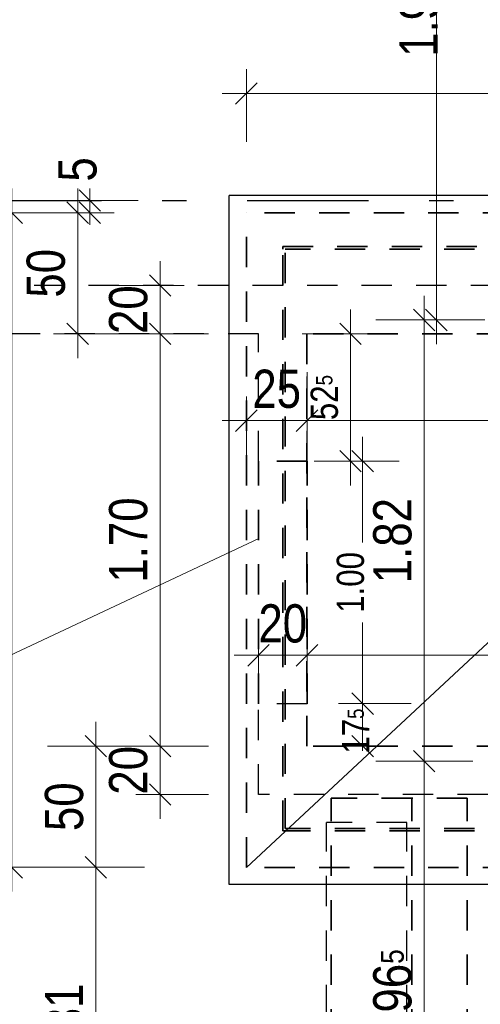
# Model space of a CAD drawing. Header units: millimetres. Extents: x -50 to 85, y 0 to 206.
# Tile 95 of 152: x 39.13 to 41.03, y 20.29 to 24.35. Entities that reach past the tile are written whole.
import ezdxf

# ---------------------------------------------------------------- set-up
doc = ezdxf.new("R2010")
doc.units = ezdxf.units.MM
doc.linetypes.add('DASHDOTX2', pattern=[2, 1, -0.5, 0, -0.5])
doc.linetypes.add('HIDDEN', pattern=[0.375, 0.25, -0.125])
for name, color, linetype, lineweight in [('Achsen', 7, 'Continuous', 20), ('Schraffuren', 7, 'Continuous', 20), ('Verdeckte Kanten', 7, 'Continuous', 20)]:
    doc.layers.add(name, color=color, linetype=linetype, lineweight=lineweight)
doc.styles.add('Arial Narrow', font='ARIALN.TTF')
doc.dimstyles.new('Arch_Strakon_dimstyle', dxfattribs={"dimtxt": 15.75, "dimasz": 1, "dimexe": 1.25, "dimexo": 0.0625, "dimgap": 1, "dimtad": 0, "dimdec": 5, "dimzin": 12, "dimdsep": 46, "dimtxsty": 'Arial Narrow', "dimblk": 'Arrowhead_Tick', "dimsah": 1, "dimcen": 0, "dimse1": 1, "dimse2": 1, "dimclrd": 6, "dimclrt": 2, "dimazin": 0, "dimtfac": 1, "dimtdec": 4, "dimtmove": 0, "dimatfit": 3, "dimldrblk": 'NONE', "dimfxl": 1, "dimtvp": 1, "dimtolj": 1, "dimtzin": 0, "dimlwd": 13, "dimarcsym": 2})

# ---------------------------------------------------------------- blocks, each defined once
blk = doc.blocks.new('Arrowhead_Tick')
at = {"color": 0, "linetype": 'Continuous', "lineweight": -2}
for p, q in [((0, 20), (0, -10)), ((-1, 0), (0, 0)), ((10, 0), (0, 0))]:
    blk.add_line(p, q, dxfattribs=at)
at = {"color": 2, "linetype": 'Continuous', "lineweight": 35}
blk.add_line((4.42, 4.42), (-4.42, -4.42), dxfattribs=at)
blk = doc.blocks.new('*D54')
at = {"layer": 'Defpoints', "color": 0}
for p in [(39.7108, 21.358), (40.3164, 21.358), (40.1165, 21.158)]:
    blk.add_point(p, dxfattribs=at)
at = {"layer": 'Schraffuren', "color": 6, "linetype": 'Continuous', "lineweight": 13}
blk.add_line((39.7108, 21.168), (39.7108, 21.348), dxfattribs=at)
at = {"layer": 'Schraffuren', "color": 6, "lineweight": 13, "xscale": 0.01, "yscale": 0.01, "zscale": 0.01}
for p, rotation in [((39.7108, 21.358), 90), ((39.7108, 21.158), 270)]:
    blk.add_blockref('Arrowhead_Tick', p, dxfattribs=dict(at, rotation=rotation))
at = {"layer": 'Schraffuren', "color": 2, "lineweight": 35, "insert": (39.5804, 21.258), "char_height": 0.1575, "attachment_point": 5, "rotation": 90, "style": 'Arial Narrow'}
blk.add_mtext('\\A1;20', dxfattribs=at)
blk = doc.blocks.new('_None')
blk = doc.blocks.new('*D55')
at = {"layer": 'Defpoints', "color": 0}
for p in [(39.7108, 23.058), (40.1165, 23.058), (40.3164, 21.358)]:
    blk.add_point(p, dxfattribs=at)
at = {"layer": 'Schraffuren', "color": 6, "linetype": 'Continuous', "lineweight": 13}
blk.add_line((39.7108, 21.368), (39.7108, 23.048), dxfattribs=at)
at = {"layer": 'Schraffuren', "color": 6, "lineweight": 13, "xscale": 0.01, "yscale": 0.01, "zscale": 0.01}
for p, rotation in [((39.7108, 23.058), 90), ((39.7108, 21.358), 270)]:
    blk.add_blockref('Arrowhead_Tick', p, dxfattribs=dict(at, rotation=rotation))
at = {"layer": 'Schraffuren', "color": 2, "lineweight": 35, "insert": (39.5804, 22.208), "char_height": 0.1575, "attachment_point": 5, "rotation": 90, "style": 'Arial Narrow'}
blk.add_mtext('\\A1;1.70', dxfattribs=at)
blk = doc.blocks.new('*D56')
at = {"layer": 'Defpoints', "color": 0}
for p in [(39.7108, 23.258), (42.9165, 23.258), (40.1165, 23.058)]:
    blk.add_point(p, dxfattribs=at)
at = {"layer": 'Schraffuren', "color": 6, "linetype": 'Continuous', "lineweight": 13}
blk.add_line((39.7108, 23.068), (39.7108, 23.248), dxfattribs=at)
at = {"layer": 'Schraffuren', "color": 6, "lineweight": 13, "xscale": 0.01, "yscale": 0.01, "zscale": 0.01}
for p, rotation in [((39.7108, 23.258), 89.99999999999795), ((39.7108, 23.058), 269.999999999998)]:
    blk.add_blockref('Arrowhead_Tick', p, dxfattribs=dict(at, rotation=rotation))
at = {"layer": 'Schraffuren', "color": 2, "lineweight": 35, "insert": (39.5804, 23.158), "char_height": 0.1575, "attachment_point": 5, "rotation": 90, "style": 'Arial Narrow'}
blk.add_mtext('\\A1;20', dxfattribs=at)
blk = doc.blocks.new('*D57')
at = {"layer": 'Defpoints', "color": 0}
for p in [(40.3165, 21.7324), (40.1165, 21.533), (40.3165, 21.533)]:
    blk.add_point(p, dxfattribs=at)
at = {"layer": 'Schraffuren', "color": 6, "linetype": 'Continuous', "lineweight": 13}
blk.add_line((40.1265, 21.7324), (40.3065, 21.7324), dxfattribs=at)
at = {"layer": 'Schraffuren', "color": 6, "lineweight": 13, "xscale": 0.01, "yscale": 0.01, "zscale": 0.01}
blk.add_blockref('Arrowhead_Tick', (40.3165, 21.7324), dxfattribs=at)
at = {"layer": 'Schraffuren', "color": 6, "lineweight": 13, "xscale": 0.01, "yscale": 0.01, "zscale": 0.01, "rotation": 180}
blk.add_blockref('Arrowhead_Tick', (40.1165, 21.7324), dxfattribs=at)
at = {"layer": 'Schraffuren', "color": 2, "lineweight": 35, "insert": (40.2165, 21.8629), "char_height": 0.1575, "attachment_point": 5, "style": 'Arial Narrow'}
blk.add_mtext('\\A1;20', dxfattribs=at)
blk = doc.blocks.new('*D58')
at = {"layer": 'Defpoints', "color": 0}
for p in [(42.1663, 21.7324), (40.3165, 21.533), (42.1663, 21.358)]:
    blk.add_point(p, dxfattribs=at)
at = {"layer": 'Schraffuren', "color": 6, "linetype": 'Continuous', "lineweight": 13}
blk.add_line((40.3265, 21.7324), (42.1563, 21.7324), dxfattribs=at)
at = {"layer": 'Schraffuren', "color": 6, "lineweight": 13, "xscale": 0.01, "yscale": 0.01, "zscale": 0.01}
blk.add_blockref('Arrowhead_Tick', (42.1663, 21.7324), dxfattribs=at)
at = {"layer": 'Schraffuren', "color": 6, "lineweight": 13, "xscale": 0.01, "yscale": 0.01, "zscale": 0.01, "rotation": 180}
blk.add_blockref('Arrowhead_Tick', (40.3165, 21.7324), dxfattribs=at)
at = {"layer": 'Schraffuren', "color": 2, "lineweight": 35, "insert": (41.2414, 21.8629), "char_height": 0.1575, "attachment_point": 5, "style": 'Arial Narrow'}
blk.add_mtext('\\A1;1.85', dxfattribs=at)
blk = doc.blocks.new('*D346')
at = {"color": 6, "linetype": 'Continuous', "lineweight": 13}
blk.add_line((40.7995, 19.343), (40.7995, 21.2855), dxfattribs=at)
at = {"layer": 'Defpoints', "color": 0}
for p in [(40.7995, 21.2955), (41.5165, 21.2955), (42.9463, 19.333)]:
    blk.add_point(p, dxfattribs=at)
at = {"color": 6, "lineweight": 13, "xscale": 0.01, "yscale": 0.01, "zscale": 0.01}
for p, rotation in [((40.7995, 21.2955), 90), ((40.7995, 19.333), 270)]:
    blk.add_blockref('Arrowhead_Tick', p, dxfattribs=dict(at, rotation=rotation))
at = {"color": 2, "lineweight": 35, "insert": (40.6691, 20.3143), "char_height": 0.1575, "attachment_point": 5, "rotation": 90, "style": 'Arial Narrow'}
blk.add_mtext('\\A1;1.96{\\A1;\\H.6x;\\S5;}', dxfattribs=at)
blk = doc.blocks.new('*D347')
at = {"color": 6, "linetype": 'Continuous', "lineweight": 13}
blk.add_line((40.7995, 21.3055), (40.7995, 23.1055), dxfattribs=at)
at = {"layer": 'Defpoints', "color": 0}
for p in [(40.7995, 23.1155), (42.2538, 23.1155), (41.5165, 21.2955)]:
    blk.add_point(p, dxfattribs=at)
at = {"color": 6, "lineweight": 13, "xscale": 0.01, "yscale": 0.01, "zscale": 0.01}
for p, rotation in [((40.7995, 23.1155), 90), ((40.7995, 21.2955), 270)]:
    blk.add_blockref('Arrowhead_Tick', p, dxfattribs=dict(at, rotation=rotation))
at = {"color": 2, "lineweight": 35, "insert": (40.6691, 22.2055), "char_height": 0.1575, "attachment_point": 5, "rotation": 90, "style": 'Arial Narrow'}
blk.add_mtext('\\A1;1.82', dxfattribs=at)
blk = doc.blocks.new('*D360')
at = {"color": 6, "linetype": 'Continuous', "lineweight": 13}
blk.add_line((40.8495, 23.1255), (40.8495, 25.0481), dxfattribs=at)
at = {"layer": 'Defpoints', "color": 0}
for p in [(40.8495, 25.0581), (42.4146, 25.0581), (42.2538, 23.1155)]:
    blk.add_point(p, dxfattribs=at)
at = {"color": 6, "lineweight": 13, "xscale": 0.01, "yscale": 0.01, "zscale": 0.01}
for p, rotation in [((40.8495, 25.0581), 90), ((40.8495, 23.1155), 270)]:
    blk.add_blockref('Arrowhead_Tick', p, dxfattribs=dict(at, rotation=rotation))
at = {"color": 2, "lineweight": 35, "insert": (40.777, 24.4068), "char_height": 0.1575, "attachment_point": 5, "rotation": 90, "style": 'Arial Narrow'}
blk.add_mtext('\\A1;1.94{\\A1;\\H.6x;\\S5;}', dxfattribs=at)
blk = doc.blocks.new('*D405')
at = {"color": 6, "linetype": 'Continuous', "lineweight": 13}
blk.add_line((39.1, 20.868), (39.1, 23.548), dxfattribs=at)
at = {"layer": 'Defpoints', "color": 0}
for p in [(39.1, 23.558), (40.0664, 23.558), (40.0664, 20.858)]:
    blk.add_point(p, dxfattribs=at)
at = {"color": 6, "lineweight": 13, "xscale": 0.01, "yscale": 0.01, "zscale": 0.01}
for p, rotation in [((39.1, 23.558), 90), ((39.1, 20.858), 270)]:
    blk.add_blockref('Arrowhead_Tick', p, dxfattribs=dict(at, rotation=rotation))
at = {"color": 2, "lineweight": 35, "insert": (38.9696, 22.208), "char_height": 0.1575, "attachment_point": 5, "rotation": 90, "style": 'Arial Narrow'}
blk.add_mtext('\\A1;2.70', dxfattribs=at)
blk = doc.blocks.new('*D406')
at = {"color": 6, "linetype": 'Continuous', "lineweight": 13}
blk.add_line((39.3712, 23.068), (39.3712, 23.548), dxfattribs=at)
at = {"layer": 'Defpoints', "color": 0}
for p in [(39.3712, 23.558), (40.0664, 23.558), (40.1165, 23.058)]:
    blk.add_point(p, dxfattribs=at)
at = {"color": 6, "lineweight": 13, "xscale": 0.01, "yscale": 0.01, "zscale": 0.01}
for p, rotation in [((39.3712, 23.558), 90), ((39.3712, 23.058), 270)]:
    blk.add_blockref('Arrowhead_Tick', p, dxfattribs=dict(at, rotation=rotation))
at = {"color": 2, "lineweight": 35, "insert": (39.2408, 23.308), "char_height": 0.1575, "attachment_point": 5, "rotation": 90, "style": 'Arial Narrow'}
blk.add_mtext('\\A1;50', dxfattribs=at)
blk = doc.blocks.new('*D407')
at = {"color": 6, "linetype": 'Continuous', "lineweight": 13}
for p, q in [((39.4212, 23.618), (39.4212, 23.628)), ((39.4212, 23.558), (39.4212, 23.608)), ((39.4212, 23.548), (39.4212, 23.538))]:
    blk.add_line(p, q, dxfattribs=at)
at = {"layer": 'Defpoints', "color": 0}
for p in [(39.4212, 23.608), (43.0371, 23.608), (40.0664, 23.558)]:
    blk.add_point(p, dxfattribs=at)
at = {"color": 6, "lineweight": 13, "xscale": 0.01, "yscale": 0.01, "zscale": 0.01}
for p, rotation in [((39.4212, 23.558), 90), ((39.4212, 23.608), 270)]:
    blk.add_blockref('Arrowhead_Tick', p, dxfattribs=dict(at, rotation=rotation))
at = {"color": 2, "lineweight": 35, "insert": (39.3712, 23.7363), "char_height": 0.1575, "attachment_point": 5, "rotation": 90, "style": 'Arial Narrow'}
blk.add_mtext('\\A1;5', dxfattribs=at)
blk = doc.blocks.new('*D408')
at = {"color": 6, "linetype": 'Continuous', "lineweight": 13}
blk.add_line((39.4463, 19.558), (39.4463, 20.848), dxfattribs=at)
at = {"layer": 'Defpoints', "color": 0}
for p in [(39.4463, 20.858), (40.0664, 20.858), (42.4456, 19.548)]:
    blk.add_point(p, dxfattribs=at)
at = {"color": 6, "lineweight": 13, "xscale": 0.01, "yscale": 0.01, "zscale": 0.01}
for p, rotation in [((39.4463, 20.858), 90), ((39.4463, 19.548), 270)]:
    blk.add_blockref('Arrowhead_Tick', p, dxfattribs=dict(at, rotation=rotation))
at = {"color": 2, "lineweight": 35, "insert": (39.3159, 20.203), "char_height": 0.1575, "attachment_point": 5, "rotation": 90, "style": 'Arial Narrow'}
blk.add_mtext('\\A1;1.31', dxfattribs=at)
blk = doc.blocks.new('*D409')
at = {"color": 6, "linetype": 'Continuous', "lineweight": 13}
blk.add_line((39.4463, 20.868), (39.4463, 21.348), dxfattribs=at)
at = {"layer": 'Defpoints', "color": 0}
for p in [(39.4463, 21.358), (40.3165, 21.358), (40.0664, 20.858)]:
    blk.add_point(p, dxfattribs=at)
at = {"color": 6, "lineweight": 13, "xscale": 0.01, "yscale": 0.01, "zscale": 0.01}
for p, rotation in [((39.4463, 21.358), 90), ((39.4463, 20.858), 270)]:
    blk.add_blockref('Arrowhead_Tick', p, dxfattribs=dict(at, rotation=rotation))
at = {"color": 2, "lineweight": 35, "insert": (39.3159, 21.108), "char_height": 0.1575, "attachment_point": 5, "rotation": 90, "style": 'Arial Narrow'}
blk.add_mtext('\\A1;50', dxfattribs=at)
blk = doc.blocks.new('*D410')
at = {"color": 6, "linetype": 'Continuous', "lineweight": 13}
blk.add_line((40.0764, 24.05), (42.9564, 24.05), dxfattribs=at)
at = {"layer": 'Defpoints', "color": 0}
for p in [(42.9664, 24.05), (40.0664, 23.558), (42.9664, 23.558)]:
    blk.add_point(p, dxfattribs=at)
at = {"color": 6, "lineweight": 13, "xscale": 0.01, "yscale": 0.01, "zscale": 0.01}
blk.add_blockref('Arrowhead_Tick', (42.9664, 24.05), dxfattribs=at)
at = {"color": 6, "lineweight": 13, "xscale": 0.01, "yscale": 0.01, "zscale": 0.01, "rotation": 180}
blk.add_blockref('Arrowhead_Tick', (40.0664, 24.05), dxfattribs=at)
at = {"color": 2, "lineweight": 35, "insert": (41.5164, 24.1804), "char_height": 0.1575, "attachment_point": 5, "style": 'Arial Narrow'}
blk.add_mtext('\\A1;2.90', dxfattribs=at)
blk = doc.blocks.new('*D411')
at = {"color": 6, "linetype": 'Continuous', "lineweight": 13}
blk.add_line((40.0764, 22.7002), (40.3065, 22.7002), dxfattribs=at)
at = {"layer": 'Defpoints', "color": 0}
for p in [(40.0664, 23.558), (40.3165, 23.058), (40.3165, 22.7002)]:
    blk.add_point(p, dxfattribs=at)
at = {"color": 6, "lineweight": 13, "xscale": 0.01, "yscale": 0.01, "zscale": 0.01}
blk.add_blockref('Arrowhead_Tick', (40.3165, 22.7002), dxfattribs=at)
at = {"color": 6, "lineweight": 13, "xscale": 0.01, "yscale": 0.01, "zscale": 0.01, "rotation": 180}
blk.add_blockref('Arrowhead_Tick', (40.0664, 22.7002), dxfattribs=at)
at = {"color": 2, "lineweight": 35, "insert": (40.1914, 22.8306), "char_height": 0.1575, "attachment_point": 5, "style": 'Arial Narrow'}
blk.add_mtext('\\A1;25', dxfattribs=at)
blk = doc.blocks.new('*D412')
at = {"color": 6, "linetype": 'Continuous', "lineweight": 13}
blk.add_line((40.3265, 22.7002), (42.7065, 22.7002), dxfattribs=at)
at = {"layer": 'Defpoints', "color": 0}
for p in [(40.3165, 23.058), (42.7165, 23.058), (42.7165, 22.7002)]:
    blk.add_point(p, dxfattribs=at)
at = {"color": 6, "lineweight": 13, "xscale": 0.01, "yscale": 0.01, "zscale": 0.01}
blk.add_blockref('Arrowhead_Tick', (42.7165, 22.7002), dxfattribs=at)
at = {"color": 6, "lineweight": 13, "xscale": 0.01, "yscale": 0.01, "zscale": 0.01, "rotation": 180}
blk.add_blockref('Arrowhead_Tick', (40.3165, 22.7002), dxfattribs=at)
at = {"color": 2, "lineweight": 35, "insert": (41.5165, 22.8306), "char_height": 0.1575, "attachment_point": 5, "style": 'Arial Narrow'}
blk.add_mtext('\\A1;2.40', dxfattribs=at)
blk = doc.blocks.new('*D488')
at = {"color": 6, "linetype": 'Continuous', "lineweight": 13}
for p, q in [((40.5458, 21.543), (40.5458, 21.553)), ((40.5458, 21.358), (40.5458, 21.533)), ((40.5458, 21.348), (40.5458, 21.338))]:
    blk.add_line(p, q, dxfattribs=at)
at = {"layer": 'Defpoints', "color": 0}
for p in [(40.3165, 21.533), (40.5458, 21.533), (40.3164, 21.358)]:
    blk.add_point(p, dxfattribs=at)
at = {"color": 6, "lineweight": 13, "xscale": 0.01, "yscale": 0.01, "zscale": 0.01}
for p, rotation in [((40.5458, 21.533), 270), ((40.5458, 21.358), 90)]:
    blk.add_blockref('Arrowhead_Tick', p, dxfattribs=dict(at, rotation=rotation))
at = {"color": 3, "lineweight": 35, "insert": (40.5176, 21.4199), "char_height": 0.1125, "attachment_point": 5, "rotation": 90, "style": 'Arial Narrow'}
blk.add_mtext('\\A1;17{\\A1;\\H.6x;\\S5;}', dxfattribs=at)
blk = doc.blocks.new('*D489')
at = {"color": 6, "linetype": 'Continuous', "lineweight": 13}
for p, q in [((40.5458, 22.523), (40.5458, 22.1983)), ((40.5458, 21.543), (40.5458, 21.8676))]:
    blk.add_line(p, q, dxfattribs=at)
at = {"layer": 'Defpoints', "color": 0}
for p in [(40.1165, 22.533), (40.5458, 22.533), (40.3165, 21.533)]:
    blk.add_point(p, dxfattribs=at)
at = {"color": 6, "lineweight": 13, "xscale": 0.01, "yscale": 0.01, "zscale": 0.01}
for p, rotation in [((40.5458, 22.533), 90), ((40.5458, 21.533), 270)]:
    blk.add_blockref('Arrowhead_Tick', p, dxfattribs=dict(at, rotation=rotation))
at = {"color": 3, "lineweight": 35, "insert": (40.4958, 22.033), "char_height": 0.1125, "attachment_point": 5, "rotation": 90, "style": 'Arial Narrow'}
blk.add_mtext('\\A1;1.00', dxfattribs=at)
blk = doc.blocks.new('*D490')
at = {"color": 6, "linetype": 'Continuous', "lineweight": 13}
blk.add_line((40.4958, 22.543), (40.4958, 23.048), dxfattribs=at)
at = {"layer": 'Defpoints', "color": 0}
for p in [(40.3165, 23.058), (40.4958, 23.058), (40.1165, 22.533)]:
    blk.add_point(p, dxfattribs=at)
at = {"color": 6, "lineweight": 13, "xscale": 0.01, "yscale": 0.01, "zscale": 0.01}
for p, rotation in [((40.4958, 23.058), 90), ((40.4958, 22.533), 270)]:
    blk.add_blockref('Arrowhead_Tick', p, dxfattribs=dict(at, rotation=rotation))
at = {"color": 3, "lineweight": 35, "insert": (40.3883, 22.7955), "char_height": 0.1125, "attachment_point": 5, "rotation": 90, "style": 'Arial Narrow'}
blk.add_mtext('\\A1;52{\\A1;\\H.6x;\\S5;}', dxfattribs=at)

msp = doc.modelspace()

# ---------------------------------------------------------------- linework, layer by layer
at = {"color": 3, "linetype": 'Continuous', "lineweight": 25}
for p, q in [((43.0370843, 23.6286787), (39.9956573, 23.6286787)), ((39.9956573, 20.787252), (39.9956573, 23.6286787)), ((43.0370843, 20.787252), (39.9956573, 20.787252))]:
    msp.add_line(p, q, dxfattribs=at)
at = {"color": 5, "linetype": 'Continuous', "lineweight": 18}
for p, q in [((40.066368, 20.8579627), (42.9663736, 23.557968)), ((38.8741594, 21.631037), (40.1183079, 22.2145683))]:
    msp.add_line(p, q, dxfattribs=at)
at = {"layer": 'Achsen', "color": 3, "linetype": 'DASHDOTX2', "lineweight": 25, "ltscale": 0.5}
msp.add_line((3.7695329, 23.607962), (54.0482401, 23.607962), dxfattribs=at)
at = {"layer": 'Verdeckte Kanten', "color": 2, "linetype": 'HIDDEN', "lineweight": 35, "ltscale": 0.5}
for p, q in [((42.9663736, 23.557968), (40.066368, 23.557968)), ((40.066368, 20.8579627), (40.066368, 23.557968)), ((42.8163736, 23.417968), (40.216368, 23.417968)), ((40.216368, 23.407968), (40.216368, 23.417968)), ((40.216368, 21.0079627), (40.216368, 23.407968)), ((42.8063736, 23.407968), (40.226368, 23.407968)), ((40.226368, 21.0179627), (40.226368, 23.407968)), ((42.7163736, 23.057968), (40.316368, 23.057968)), ((40.316368, 21.3579627), (40.316368, 23.057968)), ((40.3165252, 22.5329655), (40.1165252, 22.5329655)), ((40.1165252, 21.5329655), (40.1165252, 22.5329655)), ((40.3165252, 21.5329655), (40.3165252, 22.5329655)), ((42.7163736, 21.3579627), (40.316368, 21.3579627)), ((40.7478281, 21.1429655), (40.4165252, 21.1429655)), ((40.4165252, 19.4729655), (40.4165252, 21.1429655)), ((40.97702, 21.1429655), (40.7478281, 21.1429655)), ((40.7478281, 19.4729655), (40.7478281, 21.1429655)), ((40.97702, 19.4729655), (40.97702, 21.1429655)), ((40.226368, 21.0079627), (40.216368, 21.0079627)), ((42.8063736, 21.0179627), (40.226368, 21.0179627)), ((42.8063736, 21.0079627), (40.226368, 21.0079627)), ((42.9663736, 20.8579627), (40.066368, 20.8579627))]:
    msp.add_line(p, q, dxfattribs=at)
at = {"layer": 'Verdeckte Kanten', "color": 3, "linetype": 'HIDDEN', "lineweight": 25, "ltscale": 0.5}
for p, q in [((42.9165252, 23.257968), (37.2515255, 23.257968)), ((40.1165252, 23.057968), (37.2515255, 23.057968)), ((40.1165252, 22.5329655), (40.1165252, 23.057968)), ((40.3165252, 22.5329655), (40.3165252, 23.057968)), ((40.3165252, 21.5329655), (40.1165252, 21.5329655)), ((40.1165252, 21.1579655), (40.1165252, 21.5329655)), ((40.3165252, 21.3579655), (40.3165252, 21.5329655)), ((42.4116741, 21.1579655), (40.1165252, 21.1579655)), ((40.7278281, 21.0429655), (40.3965252, 21.0429655)), ((40.3965252, 19.5729655), (40.3965252, 21.0429655)), ((40.7278281, 19.5729655), (40.7278281, 21.0429655))]:
    msp.add_line(p, q, dxfattribs=at)

# ---------------------------------------------------------------- dimensions: what is measured, and where the dimension line sits
at = {"lineweight": 35}
for base, p1, p2, text, override, picture, middle in [((40.8495221, 25.058094), (42.2538383, 23.1155429), (42.4145799, 25.058094), '1.94{\\A1;\\H.6x;\\S5;}', {"dimscale": 0.01, "dimtxt": 15.75, "dimasz": 1, "dimgap": 5, "dimtad": 0, "dimjust": 0, "dimtih": 0, "dimtoh": 0, "dimdec": 5, "dimdsep": 46, "dimtxsty": 'Arial Narrow', "dimclrd": 6, "dimclrt": 2, "dimtix": 0, "dimtofl": 255, "dimtmove": 2, "dimatfit": 2, "dimfxl": 0, "dimfxlon": 0, "dimtvp": 31.746032, "dimlwd": 13}, '*D360', (40.7770006, 24.406844)), ((39.4211659, 23.607962), (40.066368, 23.557968), (43.0370843, 23.607962), '5', {"dimscale": 0.01, "dimtxt": 15.75, "dimasz": 1, "dimgap": 5, "dimtad": 1, "dimjust": 4, "dimtih": 0, "dimtoh": 0, "dimdec": 5, "dimdsep": 46, "dimtxsty": 'Arial Narrow', "dimclrd": 6, "dimclrt": 2, "dimtix": 0, "dimtofl": 255, "dimtmove": 2, "dimatfit": 2, "dimfxl": 0, "dimfxlon": 0, "dimtvp": 31.746032, "dimlwd": 13}, '*D407', (39.3711659, 23.7363245)), ((39.1, 23.557968), (40.066368, 20.8579627), (40.066368, 23.557968), '2.70', {"dimscale": 0.01, "dimtxt": 15.75, "dimasz": 1, "dimgap": 5, "dimtad": 1, "dimjust": 0, "dimtih": 0, "dimtoh": 0, "dimdec": 5, "dimdsep": 46, "dimtxsty": 'Arial Narrow', "dimclrd": 6, "dimclrt": 2, "dimtix": 1, "dimtofl": 255, "dimtmove": 0, "dimatfit": 2, "dimfxl": 0, "dimfxlon": 0, "dimtvp": 31.746032, "dimlwd": 13}, '*D405', (39.1, 22.2079653)), ((39.3711659, 23.557968), (40.1165252, 23.057968), (40.066368, 23.557968), '50', {"dimscale": 0.01, "dimtxt": 15.75, "dimasz": 1, "dimgap": 5, "dimtad": 1, "dimjust": 0, "dimtih": 0, "dimtoh": 0, "dimdec": 5, "dimdsep": 46, "dimtxsty": 'Arial Narrow', "dimclrd": 6, "dimclrt": 2, "dimtix": 1, "dimtofl": 255, "dimtmove": 0, "dimatfit": 2, "dimfxl": 0, "dimfxlon": 0, "dimtvp": 31.746032, "dimlwd": 13}, '*D406', (39.3711659, 23.307968)), ((40.7995221, 23.1155429), (41.5165252, 21.2955376), (42.2538383, 23.1155429), '1.82', {"dimscale": 0.01, "dimtxt": 15.75, "dimasz": 1, "dimgap": 5, "dimtad": 1, "dimjust": 0, "dimtih": 0, "dimtoh": 0, "dimdec": 5, "dimdsep": 46, "dimtxsty": 'Arial Narrow', "dimclrd": 6, "dimclrt": 2, "dimtix": 1, "dimtofl": 255, "dimtmove": 0, "dimatfit": 2, "dimfxl": 0, "dimfxlon": 0, "dimtvp": 31.746032, "dimlwd": 13}, '*D347', (40.7995221, 22.2055402)), ((40.4957774, 23.057968), (40.1165252, 22.5329655), (40.3165252, 23.057968), '52{\\A1;\\H.6x;\\S5;}', {"dimscale": 0.01, "dimtxt": 11.25, "dimasz": 1, "dimgap": 5, "dimtad": 1, "dimjust": 0, "dimtih": 0, "dimtoh": 0, "dimdec": 6, "dimdsep": 46, "dimtxsty": 'Arial Narrow', "dimclrd": 6, "dimclrt": 3, "dimtix": 1, "dimtofl": 255, "dimtmove": 0, "dimatfit": 2, "dimfxl": 0, "dimfxlon": 0, "dimtvp": 44.444444, "dimlwd": 13}, '*D490', (40.4957774, 22.7954667)), ((40.5457774, 22.5329655), (40.3165252, 21.5329655), (40.1165252, 22.5329655), '1.00', {"dimscale": 0.01, "dimtxt": 11.25, "dimasz": 1, "dimgap": 5, "dimtad": 0, "dimjust": 0, "dimtih": 0, "dimtoh": 0, "dimdec": 6, "dimdsep": 46, "dimtxsty": 'Arial Narrow', "dimclrd": 6, "dimclrt": 3, "dimtix": 0, "dimtofl": 255, "dimtmove": 2, "dimatfit": 2, "dimfxl": 0, "dimfxlon": 0, "dimtvp": 44.444444, "dimlwd": 13}, '*D489', (40.4957774, 22.0329655)), ((40.5457774, 21.5329655), (40.316368, 21.3579627), (40.3165252, 21.5329655), '17{\\A1;\\H.6x;\\S5;}', {"dimscale": 0.01, "dimtxt": 11.25, "dimasz": 1, "dimgap": 5, "dimtad": 0, "dimjust": 0, "dimtih": 0, "dimtoh": 0, "dimdec": 6, "dimdsep": 46, "dimtxsty": 'Arial Narrow', "dimclrd": 6, "dimclrt": 3, "dimtix": 0, "dimtofl": 255, "dimtmove": 2, "dimatfit": 2, "dimfxl": 0, "dimfxlon": 0, "dimtvp": 44.444444, "dimlwd": 13}, '*D488', (40.5175717, 21.4199307)), ((39.4462914, 21.3579655), (40.066368, 20.8579627), (40.3165252, 21.3579655), '50', {"dimscale": 0.01, "dimtxt": 15.75, "dimasz": 1, "dimgap": 5, "dimtad": 1, "dimjust": 0, "dimtih": 0, "dimtoh": 0, "dimdec": 5, "dimdsep": 46, "dimtxsty": 'Arial Narrow', "dimclrd": 6, "dimclrt": 2, "dimtix": 1, "dimtofl": 255, "dimtmove": 0, "dimatfit": 2, "dimfxl": 0, "dimfxlon": 0, "dimtvp": 31.746032, "dimlwd": 13}, '*D409', (39.4462914, 21.1079641)), ((40.7995221, 21.2955376), (42.9463327, 19.3329689), (41.5165252, 21.2955376), '1.96{\\A1;\\H.6x;\\S5;}', {"dimscale": 0.01, "dimtxt": 15.75, "dimasz": 1, "dimgap": 5, "dimtad": 1, "dimjust": 0, "dimtih": 0, "dimtoh": 0, "dimdec": 5, "dimdsep": 46, "dimtxsty": 'Arial Narrow', "dimclrd": 6, "dimclrt": 2, "dimtix": 1, "dimtofl": 255, "dimtmove": 0, "dimatfit": 2, "dimfxl": 0, "dimfxlon": 0, "dimtvp": 31.746032, "dimlwd": 13}, '*D346', (40.7995221, 20.3142532)), ((39.4462914, 20.8579627), (42.44556, 19.547962), (40.066368, 20.8579627), '1.31', {"dimscale": 0.01, "dimtxt": 15.75, "dimasz": 1, "dimgap": 5, "dimtad": 1, "dimjust": 0, "dimtih": 0, "dimtoh": 0, "dimdec": 5, "dimdsep": 46, "dimtxsty": 'Arial Narrow', "dimclrd": 6, "dimclrt": 2, "dimtix": 1, "dimtofl": 255, "dimtmove": 0, "dimatfit": 2, "dimfxl": 0, "dimfxlon": 0, "dimtvp": 31.746032, "dimlwd": 13}, '*D408', (39.4462914, 20.2029623))]:
    dim = msp.add_linear_dim(base=base, p1=p1, p2=p2, angle=90, text=text, dimstyle='Arch_Strakon_dimstyle', override=override, dxfattribs=at)
    dim.commit()
    dim.dimension.update_dxf_attribs({"geometry": picture, "text_midpoint": middle, "dimtype": 160})
for base, p1, p2, text, picture, middle in [((42.9663736, 24.05), (40.066368, 23.557968), (42.9663736, 23.557968), '2.90', '*D410', (41.5163708, 24.05)), ((40.3165252, 22.700238), (40.066368, 23.557968), (40.3165252, 23.057968), '25', '*D411', (40.1914466, 22.700238)), ((42.7165252, 22.700238), (40.3165252, 23.057968), (42.7165252, 23.057968), '2.40', '*D412', (41.5165252, 22.700238))]:
    dim = msp.add_linear_dim(base=base, p1=p1, p2=p2, text=text, dimstyle='Arch_Strakon_dimstyle', override={"dimscale": 0.01, "dimtxt": 15.75, "dimasz": 1, "dimgap": 5, "dimtad": 1, "dimjust": 0, "dimtih": 0, "dimtoh": 0, "dimdec": 5, "dimdsep": 46, "dimtxsty": 'Arial Narrow', "dimclrd": 6, "dimclrt": 2, "dimtix": 1, "dimtofl": 255, "dimtmove": 0, "dimatfit": 2, "dimfxl": 0, "dimfxlon": 0, "dimtvp": 31.746032, "dimlwd": 13}, dxfattribs=at)
    dim.commit()
    dim.dimension.update_dxf_attribs({"geometry": picture, "text_midpoint": middle, "dimtype": 160})
at = {"layer": 'Schraffuren', "lineweight": 35}
for base, p1, p2, text, picture, middle in [((39.7108407, 23.257968), (40.1165252, 23.057968), (42.9165252, 23.257968), '20', '*D56', (39.7108407, 23.157968)), ((39.7108407, 23.057968), (40.316368, 21.3579627), (40.1165252, 23.057968), '1.70', '*D55', (39.7108407, 22.2079653)), ((39.7108407, 21.3579627), (40.1165252, 21.1579655), (40.316368, 21.3579627), '20', '*D54', (39.7108407, 21.2579641))]:
    dim = msp.add_linear_dim(base=base, p1=p1, p2=p2, angle=90, text=text, dimstyle='Arch_Strakon_dimstyle', override={"dimscale": 0.01, "dimtxt": 15.75, "dimasz": 1, "dimgap": 5, "dimtad": 1, "dimjust": 0, "dimtih": 0, "dimtoh": 0, "dimdec": 6, "dimdsep": 46, "dimtxsty": 'Arial Narrow', "dimclrd": 6, "dimclrt": 2, "dimtix": 1, "dimtofl": 255, "dimtmove": 0, "dimatfit": 2, "dimfxl": 0, "dimfxlon": 0, "dimtvp": 31.746032, "dimlwd": 13}, dxfattribs=at)
    dim.commit()
    dim.dimension.update_dxf_attribs({"geometry": picture, "text_midpoint": middle, "dimtype": 160})
for base, p1, p2, text, picture, middle in [((40.3165252, 21.7324476), (40.1165252, 21.5329655), (40.3165252, 21.5329655), '20', '*D57', (40.2165252, 21.7324476)), ((42.1663383, 21.7324476), (40.3165252, 21.5329655), (42.1663383, 21.3579627), '1.85', '*D58', (41.2414318, 21.7324476))]:
    dim = msp.add_linear_dim(base=base, p1=p1, p2=p2, text=text, dimstyle='Arch_Strakon_dimstyle', override={"dimscale": 0.01, "dimtxt": 15.75, "dimasz": 1, "dimgap": 5, "dimtad": 1, "dimjust": 0, "dimtih": 0, "dimtoh": 0, "dimdec": 6, "dimdsep": 46, "dimtxsty": 'Arial Narrow', "dimclrd": 6, "dimclrt": 2, "dimtix": 1, "dimtofl": 255, "dimtmove": 0, "dimatfit": 2, "dimfxl": 0, "dimfxlon": 0, "dimtvp": 31.746032, "dimlwd": 13}, dxfattribs=at)
    dim.commit()
    dim.dimension.update_dxf_attribs({"geometry": picture, "text_midpoint": middle, "dimtype": 160})

doc.saveas('drawing.dxf')
